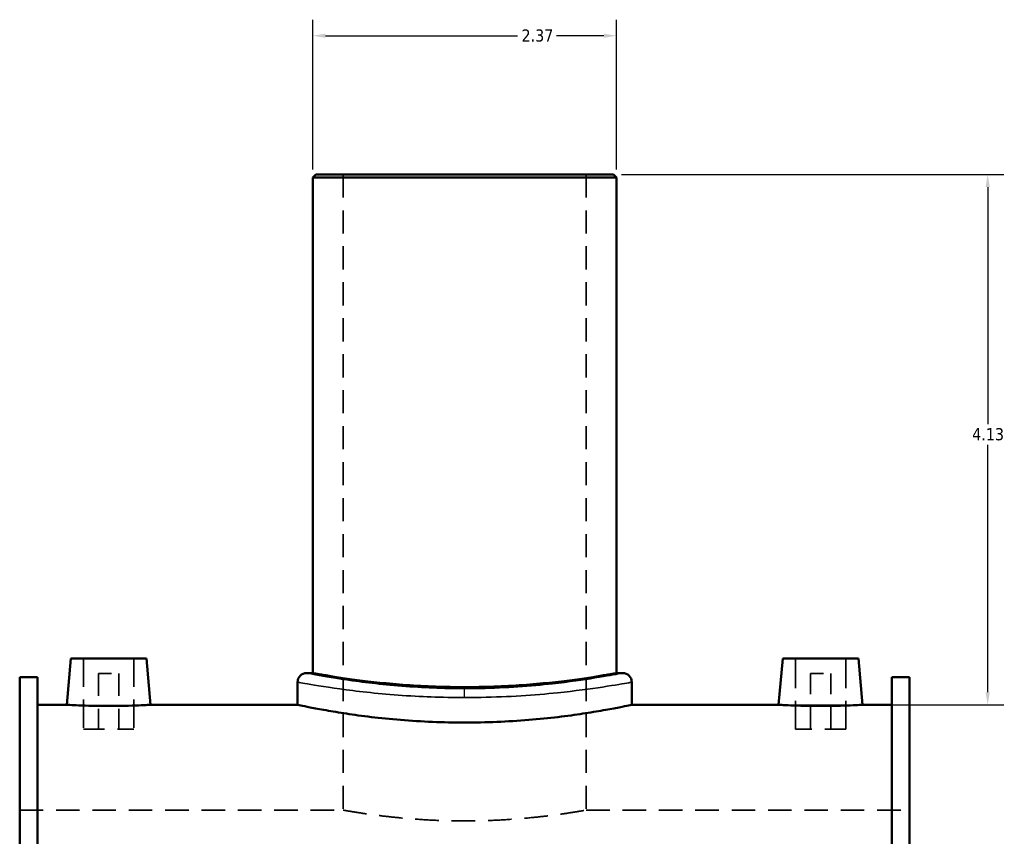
# Model space of a CAD drawing. Header units: inches. Extents: x -0.9 to 57.5, y -1.4 to 52.3.
# Tile 4 of 6: x -0.9 to 6.7, y 21.9 to 28.2. Entities that reach past the tile are written whole.
import ezdxf

# ---------------------------------------------------------------- set-up
doc = ezdxf.new("R2010")
doc.units = ezdxf.units.IN
doc.header["$MEASUREMENT"] = 0
doc.linetypes.add('DASHED', pattern=[0.2067, 0.1654, -0.0413])
for name, color, linetype, lineweight in [('Dimension (ANSI)', 7, 'Continuous', 25), ('Hidden (ANSI)', 7, 'DASHED', 35), ('Hidden Narrow (ANSI)', 7, 'DASHED', 25), ('Visible (ANSI)', 7, 'Continuous', 50), ('Visible Narrow (ANSI)', 7, 'Continuous', 35)]:
    doc.layers.add(name, color=color, linetype=linetype, lineweight=lineweight)
doc.styles.add('Note Text (ANSI)', font='tahoma.ttf')
doc.dimstyles.new('Default (ANSI)', dxfattribs={"dimtxt": 0.094488, "dimasz": 0.098425, "dimexe": 0.125, "dimexo": 0.0625, "dimgap": 0.031496, "dimtad": 0, "dimtih": 1, "dimtoh": 1, "dimrnd": 1e-08, "dimzin": 4, "dimdsep": 46, "dimtxsty": 'Note Text (ANSI)', "dimcen": 0.09, "dimdle": 0.393701, "dimclrd": 256, "dimclre": 256, "dimclrt": 5, "dimadec": 0, "dimazin": 1, "dimtfac": 1, "dimtofl": 0, "dimtmove": 0, "dimatfit": 3, "dimfxl": 1, "dimtolj": 1, "dimtzin": 4, "dimlwd": -1, "dimlwe": -1, "dimarcsym": 0})

# ---------------------------------------------------------------- blocks, each defined once
blk = doc.blocks.new('*D7')
at = {"layer": 'Defpoints', "color": 0, "transparency": 16777216}
for p in [(3.6862, 27.0386), (6.5998, 27.0386), (4.972, 22.9086)]:
    blk.add_point(p, dxfattribs=at)
at = {"layer": 'Dimension (ANSI)', "transparency": 16777216}
for p, q in [((3.7487, 27.0386), (6.7248, 27.0386)), ((6.5998, 26.9402), (6.5998, 25.0943)), ((6.5998, 23.007), (6.5998, 24.9329)), ((5.0345, 22.9086), (6.7248, 22.9086))]:
    blk.add_line(p, q, dxfattribs=at)
for points in [[(6.5834, 26.9402), (6.6163, 26.9402), (6.5998, 27.0386)], [(6.5834, 23.007), (6.6163, 23.007), (6.5998, 22.9086)]]:
    blk.add_solid(points, dxfattribs=at)
at = {"layer": 'Dimension (ANSI)', "color": 5, "transparency": 16777216, "insert": (6.4787, 25.0628), "char_height": 0.09449, "attachment_point": 1, "style": 'Note Text (ANSI)'}
blk.add_mtext('\\A1;4.13', dxfattribs=at)
blk = doc.blocks.new('*D8')
at = {"layer": 'Defpoints', "color": 0, "transparency": 16777216}
for p in [(3.7099, 28.1182), (1.3438, 27.0149), (3.7099, 27.0149)]:
    blk.add_point(p, dxfattribs=at)
at = {"layer": 'Dimension (ANSI)', "transparency": 16777216}
for p, q in [((1.3438, 27.0774), (1.3438, 28.2432)), ((3.7099, 27.0774), (3.7099, 28.2432)), ((1.4422, 28.1182), (2.938, 28.1182)), ((3.6115, 28.1182), (3.2416, 28.1182))]:
    blk.add_line(p, q, dxfattribs=at)
for points in [[(1.4422, 28.1346), (1.4422, 28.1018), (1.3438, 28.1182)], [(3.6115, 28.1346), (3.6115, 28.1018), (3.7099, 28.1182)]]:
    blk.add_solid(points, dxfattribs=at)
at = {"layer": 'Dimension (ANSI)', "color": 5, "transparency": 16777216, "insert": (2.9695, 28.1674), "char_height": 0.09449, "attachment_point": 1, "style": 'Note Text (ANSI)'}
blk.add_mtext('\\A1;2.37', dxfattribs=at)

msp = doc.modelspace()

# ---------------------------------------------------------------- linework, layer by layer
at = {"layer": 'Hidden (ANSI)', "ltscale": 1.088534}
for p, q in [((1.5804, 27.0386), (1.5804, 22.0886)), ((3.4733, 27.0386), (3.4733, 22.0886))]:
    msp.add_line(p, q, dxfattribs=at)
at = {"layer": 'Hidden (ANSI)', "ltscale": 1.333288}
for p, q in [((-0.442, 23.2697), (-0.442, 22.7185)), ((-0.0483, 23.2697), (-0.0483, 22.7185)), ((5.102, 22.7185), (5.102, 23.2697)), ((5.4957, 22.7185), (5.4957, 23.2697))]:
    msp.add_line(p, q, dxfattribs=at)
at = {"layer": 'Hidden (ANSI)', "ltscale": 0.471064}
for p, q in [((-0.3239, 23.1516), (-0.1664, 23.1516)), ((5.2201, 23.1516), (5.3776, 23.1516))]:
    msp.add_line(p, q, dxfattribs=at)
at = {"layer": 'Hidden (ANSI)', "ltscale": 1.047583}
for p, q in [((-0.3239, 23.1516), (-0.3239, 22.7185)), ((-0.1664, 23.1516), (-0.1664, 22.7185)), ((5.2201, 22.7185), (5.2201, 23.1516)), ((5.3776, 22.7185), (5.3776, 23.1516))]:
    msp.add_line(p, q, dxfattribs=at)
at = {"layer": 'Hidden (ANSI)', "ltscale": 0.997297}
for p, q in [((-0.442, 22.7185), (-0.0483, 22.7185)), ((5.4957, 22.7185), (5.102, 22.7185))]:
    msp.add_line(p, q, dxfattribs=at)
at = {"layer": 'Hidden (ANSI)', "ltscale": 1.107685}
for p, q in [((-0.9382, 22.0886), (1.5804, 22.0886)), ((3.4733, 22.0886), (5.9918, 22.0886))]:
    msp.add_line(p, q, dxfattribs=at)
at = {"layer": 'Hidden (ANSI)', "ltscale": 1.10871}
msp.add_open_spline([(1.5804, 22.0886), (1.5804, 22.0886), (1.5861, 22.0876), (1.6101, 22.0834), (1.6284, 22.0803), (1.6767, 22.0724), (1.7068, 22.0676), (1.7763, 22.0574), (1.8156, 22.052), (1.8995, 22.0414), (1.9469, 22.036), (2.0502, 22.0257), (2.106, 22.0209), (2.2226, 22.0129), (2.2834, 22.0097), (2.4057, 22.0055), (2.4673, 22.0045), (2.5864, 22.0045), (2.6479, 22.0055), (2.7703, 22.0097), (2.8311, 22.0129), (2.9476, 22.0209), (3.0035, 22.0257), (3.1067, 22.036), (3.1541, 22.0414), (3.238, 22.052), (3.2774, 22.0574), (3.3469, 22.0676), (3.3769, 22.0724), (3.4253, 22.0803), (3.4436, 22.0834), (3.4676, 22.0876), (3.4733, 22.0886), (3.4733, 22.0886)], degree=3, knots=[3.630388, 3.630388, 3.630388, 3.630388, 4.084179, 4.084179, 4.53797, 4.53797, 4.991761, 4.991761, 5.445552, 5.445552, 5.899358, 5.899358, 6.353164, 6.353164, 6.80697, 6.80697, 7.260777, 7.260777, 7.714583, 7.714583, 8.168389, 8.168389, 8.622195, 8.622195, 9.076001, 9.076001, 9.529792, 9.529792, 9.983583, 9.983583, 10.437374, 10.437374, 10.891165, 10.891165, 10.891165, 10.891165], dxfattribs=at)
at = {"layer": 'Hidden Narrow (ANSI)', "ltscale": 0.167367}
msp.add_line((2.5268, 22.9699), (2.5268, 23.0336), dxfattribs=at)
at = {"layer": 'Visible (ANSI)'}
for p, q in [((1.3674, 27.0386), (1.3438, 27.0149)), ((3.7099, 27.0149), (1.3438, 27.0149)), ((1.3438, 27.0149), (1.3438, 23.1561)), ((1.3674, 27.0386), (3.6862, 27.0386)), ((3.6862, 27.0386), (3.7099, 27.0149)), ((3.7099, 27.0149), (3.7099, 23.1561)), ((-0.5404, 23.2697), (-0.572, 22.9086)), ((-0.5404, 23.2697), (0.0501, 23.2697)), ((0.0501, 23.2697), (0.0817, 22.9086)), ((5.0036, 23.2697), (4.972, 22.9086)), ((5.5941, 23.2697), (5.0036, 23.2697)), ((5.5941, 23.2697), (5.6257, 22.9086)), ((1.3438, 23.1561), (1.2964, 23.1561)), ((3.7572, 23.1561), (3.7099, 23.1561)), ((-0.9382, 19.8236), (-0.9382, 23.1233)), ((-0.9382, 23.1233), (-0.7996, 23.1233)), ((-0.7996, 19.8236), (-0.7996, 23.1233)), ((1.2255, 23.0851), (1.2255, 22.9086)), ((3.8282, 23.0851), (3.8282, 22.9086)), ((5.8532, 19.8236), (5.8532, 23.1233)), ((5.8532, 23.1233), (5.9918, 23.1233)), ((5.9918, 19.8236), (5.9918, 23.1233)), ((-0.7996, 22.9086), (-0.572, 22.9086)), ((0.0817, 22.9086), (1.2255, 22.9086)), ((3.8282, 22.9086), (4.972, 22.9086)), ((5.6257, 22.9086), (5.8532, 22.9086))]:
    msp.add_line(p, q, dxfattribs=at)
for centre, start, end in [((1.2964, 23.0851), 90, 180), ((3.7572, 23.0851), 0, 90)]:
    msp.add_arc(centre, 0.071, start, end, dxfattribs=at)
for points, knots in [([(2.5268, 23.0464), (2.4524, 23.0464), (2.3754, 23.0478), (2.2225, 23.0533), (2.1465, 23.0574), (2.0008, 23.0678), (1.931, 23.0741), (1.8019, 23.0875), (1.7427, 23.0946), (1.6379, 23.1084), (1.5886, 23.1155), (1.5018, 23.1288), (1.4642, 23.135), (1.4038, 23.1453), (1.3809, 23.1494), (1.3509, 23.1548), (1.3438, 23.1561), (1.3438, 23.1561)], [0, 0, 0, 0, 0.567373, 0.567373, 1.134745, 1.134745, 1.702118, 1.702118, 2.26949, 2.26949, 2.83684, 2.83684, 3.40419, 3.40419, 3.97154, 3.97154, 4.53889, 4.53889, 4.53889, 4.53889]), ([(3.7099, 23.1561), (3.7099, 23.1561), (3.7028, 23.1548), (3.6727, 23.1494), (3.6499, 23.1453), (3.5894, 23.135), (3.5518, 23.1288), (3.465, 23.1155), (3.4158, 23.1084), (3.311, 23.0946), (3.2517, 23.0875), (3.1227, 23.0741), (3.0529, 23.0678), (2.9072, 23.0574), (2.8312, 23.0533), (2.6782, 23.0478), (2.6013, 23.0464), (2.5268, 23.0464)], [13.61667, 13.61667, 13.61667, 13.61667, 14.18402, 14.18402, 14.751369, 14.751369, 15.318719, 15.318719, 15.886069, 15.886069, 16.453442, 16.453442, 17.020814, 17.020814, 17.588187, 17.588187, 18.155559, 18.155559, 18.155559, 18.155559]), ([(0.0817, 22.9086), (0.0817, 22.9086), (0.0735, 22.9081), (0.0402, 22.9065), (0.0151, 22.9053), (-0.0429, 22.9032), (-0.0796, 22.902), (-0.1602, 22.9004), (-0.2041, 22.8999), (-0.2863, 22.8999), (-0.3301, 22.9004), (-0.4107, 22.902), (-0.4475, 22.9032), (-0.5055, 22.9053), (-0.5306, 22.9065), (-0.5639, 22.9081), (-0.572, 22.9086), (-0.572, 22.9086)], [1.252673, 1.252673, 1.252673, 1.252673, 1.565759, 1.565759, 1.878844, 1.878844, 2.192095, 2.192095, 2.505346, 2.505346, 2.818598, 2.818598, 3.131849, 3.131849, 3.444934, 3.444934, 3.75802, 3.75802, 3.75802, 3.75802]), ([(3.8282, 22.9086), (3.8282, 22.9086), (3.8203, 22.9069), (3.7873, 22.9001), (3.7621, 22.8949), (3.6956, 22.882), (3.6543, 22.8742), (3.5588, 22.8574), (3.5047, 22.8484), (3.3894, 22.8311), (3.3243, 22.8221), (3.1824, 22.8052), (3.1056, 22.7973), (2.9454, 22.7841), (2.8618, 22.7789), (2.6935, 22.7719), (2.6088, 22.7702), (2.4449, 22.7702), (2.3602, 22.7719), (2.1919, 22.7789), (2.1083, 22.7841), (1.948, 22.7973), (1.8713, 22.8052), (1.7294, 22.8221), (1.6643, 22.8311), (1.549, 22.8484), (1.4949, 22.8574), (1.3994, 22.8742), (1.358, 22.882), (1.2916, 22.8949), (1.2664, 22.9001), (1.2333, 22.9069), (1.2255, 22.9086), (1.2255, 22.9086)], [4.996637, 4.996637, 4.996637, 4.996637, 5.621195, 5.621195, 6.245753, 6.245753, 6.870311, 6.870311, 7.49487, 7.49487, 8.119471, 8.119471, 8.744072, 8.744072, 9.368673, 9.368673, 9.993274, 9.993274, 10.617875, 10.617875, 11.242476, 11.242476, 11.867077, 11.867077, 12.491678, 12.491678, 13.116237, 13.116237, 13.740795, 13.740795, 14.365353, 14.365353, 14.989911, 14.989911, 14.989911, 14.989911]), ([(5.6257, 22.9086), (5.6257, 22.9086), (5.6175, 22.9081), (5.5842, 22.9065), (5.5591, 22.9053), (5.5011, 22.9032), (5.4644, 22.902), (5.3838, 22.9004), (5.3399, 22.8999), (5.2988, 22.8999), (5.2577, 22.8999), (5.2139, 22.9004), (5.1333, 22.902), (5.0965, 22.9032), (5.0385, 22.9053), (5.0134, 22.9065), (4.9801, 22.9081), (4.972, 22.9086), (4.972, 22.9086)], [3.75802, 3.75802, 3.75802, 3.75802, 4.071105, 4.071105, 4.38419, 4.38419, 4.697441, 4.697441, 5.010693, 5.010693, 5.010693, 5.323944, 5.323944, 5.637195, 5.637195, 5.950281, 5.950281, 6.263366, 6.263366, 6.263366, 6.263366])]:
    msp.add_open_spline(points, degree=3, knots=knots, dxfattribs=at)
at = {"layer": 'Visible Narrow (ANSI)'}
for points, knots in [([(3.7571, 23.1561), (3.7571, 23.1561), (3.7496, 23.1546), (3.7022, 23.1455), (3.6359, 23.1328), (3.4529, 23.1032), (3.3402, 23.0867), (3.0437, 23.0541), (2.8486, 23.0398), (2.4847, 23.0327), (2.3182, 23.0363), (1.9922, 23.0555), (1.8348, 23.072), (1.57, 23.107), (1.4633, 23.1252), (1.3297, 23.1494), (1.2966, 23.156), (1.2965, 23.1561)], [14.986215, 14.986215, 14.986215, 14.986215, 15.598668, 15.598668, 16.898364, 16.898364, 18.10893, 18.10893, 19.668789, 19.668789, 20.937917, 20.937917, 22.313198, 22.313198, 23.708215, 23.708215, 24.976983, 24.976983, 24.976983, 24.976983]), ([(1.2255, 23.0851), (1.2256, 23.085), (1.2606, 23.0785), (1.402, 23.0546), (1.5148, 23.0366), (1.7949, 23.0019), (1.9614, 22.9856), (2.3061, 22.9666), (2.4823, 22.9631), (2.8671, 22.9701), (3.0735, 22.9842), (3.3871, 23.0165), (3.5064, 23.0328), (3.6998, 23.0621), (3.77, 23.0746), (3.8201, 23.0836), (3.8281, 23.0851), (3.8281, 23.0851)], [-24.976983, -24.976983, -24.976983, -24.976983, -23.708215, -23.708215, -22.313198, -22.313198, -20.937917, -20.937917, -19.668789, -19.668789, -18.10893, -18.10893, -16.898364, -16.898364, -15.598668, -15.598668, -14.986215, -14.986215, -14.986215, -14.986215])]:
    msp.add_open_spline(points, degree=3, knots=knots, dxfattribs=at)

# ---------------------------------------------------------------- dimensions: what is measured, and where the dimension line sits
at = {"layer": 'Dimension (ANSI)'}
for base, p1, p2, angle, override, picture, middle in [((3.7099, 28.1182), (1.3438, 27.0149), (3.7099, 27.0149), 180, {"dimgap": 0.031496, "dimtih": 0, "dimtoh": 0, "dimdec": 2, "dimtol": 0, "dimlim": 0, "dimtp": 0, "dimtm": 0, "dimtdec": 2, "dimatfit": 1}, '*D8', (3.0898, 28.1182)), ((6.5998, 27.0386), (4.972, 22.9086), (3.6862, 27.0386), 270, {"dimgap": 0.031496, "dimdec": 2, "dimtol": 0, "dimlim": 0, "dimtp": 0, "dimtm": 0, "dimtdec": 2, "dimatfit": 1}, '*D7', (6.5998, 25.0136))]:
    dim = msp.add_linear_dim(base=base, p1=p1, p2=p2, angle=angle, dimstyle='Default (ANSI)', override=override, dxfattribs=at)
    dim.commit()
    dim.dimension.update_dxf_attribs({"geometry": picture, "text_midpoint": middle, "dimtype": 160})

doc.saveas('drawing.dxf')
